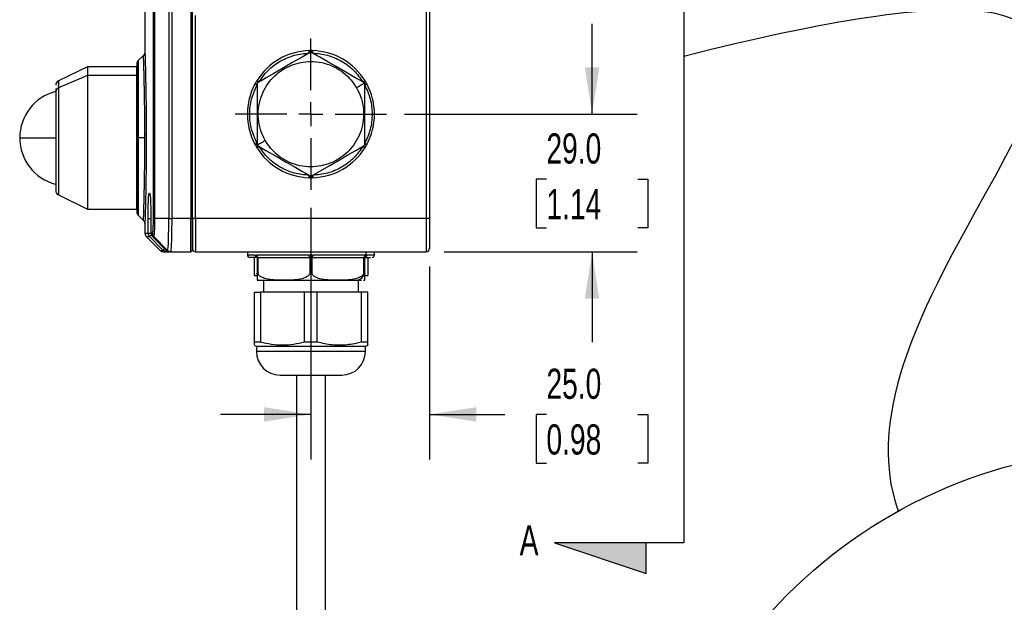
# Model space of a CAD drawing. Header units: millimetres. Extents: x 19 to 819, y 19 to 629.
# Tile 14 of 32: x 368 to 575, y 291 to 414. Entities that reach past the tile are written whole.
import ezdxf

# ---------------------------------------------------------------- set-up
doc = ezdxf.new("R2010")
doc.units = ezdxf.units.MM
doc.header["$LTSCALE"] = 3
doc.linetypes.add('CENTERX2', pattern=[20.32, 12.7, -2.54, 2.54, -2.54])
doc.layers.add('CENTER', color=40, linetype='CENTERX2')
doc.layers.add('DIMENSIONS', color=140, linetype='Continuous', lineweight=25)
doc.layers.add('TEXT', color=140, linetype='Continuous', lineweight=25)
doc.styles.add('SLDTEXTSTYLE0', font='TXT', dxfattribs={"width": 0.7})
doc.dimstyles.new('SLDDIMSTYLE1', dxfattribs={"dimtxt": 6.474023, "dimasz": 9.906, "dimexe": 0, "dimexo": 0.0625, "dimgap": 1.618506, "dimtad": 0, "dimtih": 1, "dimtoh": 1, "dimrnd": 1e-09, "dimzin": 4, "dimdsep": 46, "dimtxsty": 'SLDTEXTSTYLE0', "dimsah": 1, "dimcen": 0.09, "dimadec": 0, "dimazin": 1, "dimtfac": 1, "dimtmove": 0, "dimatfit": 0, "dimfxl": 0, "dimfrac": 2, "dimtolj": 1, "dimtzin": 12, "dimarcsym": 0})

# ---------------------------------------------------------------- blocks, each defined once
blk = doc.blocks.new('SW_BROKEN_VIEW_1')
at = {"color": 0}
for p, q in [((26.63, 10.44), (7.24, 3.55)), ((26.63, 3.55), (26.63, 10.44)), ((7.24, 3.55), (34.52, 3.55)), ((34.52, 3.55), (34.52, -201.67)), ((69.38, -91.5), (71.48, -91.15)), ((71.48, -91.15), (73.51, -90.84)), ((73.51, -90.84), (75.48, -90.56)), ((75.48, -90.56), (77.35, -90.31)), ((77.35, -90.31), (79.15, -90.08)), ((79.15, -90.08), (80.9, -89.89)), ((80.9, -89.89), (82.58, -89.72)), ((82.58, -89.72), (84.24, -89.58)), ((84.24, -89.58), (85.83, -89.46)), ((85.83, -89.46), (87.37, -89.37)), ((87.37, -89.37), (88.84, -89.31)), ((88.84, -89.31), (90.26, -89.28)), ((90.26, -89.28), (91.59, -89.27)), ((91.59, -89.27), (92.87, -89.29)), ((92.87, -89.29), (94.1, -89.33)), ((94.1, -89.33), (95.27, -89.4)), ((95.27, -89.4), (96.6, -89.51)), ((96.6, -89.51), (97.85, -89.66)), ((97.85, -89.66), (99.04, -89.84)), ((99.04, -89.84), (100.15, -90.05)), ((100.15, -90.05), (101.19, -90.3)), ((101.19, -90.3), (102.17, -90.58)), ((102.17, -90.58), (103.15, -90.92)), ((103.15, -90.92), (104.06, -91.29)), ((104.06, -91.29), (104.89, -91.7)), ((57.85, -93.66), (60.3, -93.17)), ((60.3, -93.17), (62.67, -92.7)), ((62.67, -92.7), (64.97, -92.27)), ((64.97, -92.27), (67.21, -91.87)), ((67.21, -91.87), (69.38, -91.5)), ((104.89, -91.7), (105.65, -92.15)), ((105.65, -92.15), (106.34, -92.64)), ((106.34, -92.64), (106.96, -93.15)), ((106.96, -93.15), (107.48, -93.67)), ((47.85, -95.84), (50.33, -95.28)), ((50.33, -95.28), (52.74, -94.75)), ((52.74, -94.75), (55.33, -94.19)), ((55.33, -94.19), (57.85, -93.66)), ((107.48, -93.67), (107.94, -94.22)), ((107.94, -94.22), (108.35, -94.8)), ((108.35, -94.8), (108.69, -95.41)), ((108.69, -95.41), (108.99, -96.05)), ((40.04, -97.69), (42.71, -97.05)), ((42.71, -97.05), (45.31, -96.43)), ((45.31, -96.43), (47.85, -95.84)), ((108.99, -96.05), (109.24, -96.75)), ((109.24, -96.75), (109.43, -97.49)), ((109.43, -97.49), (109.57, -98.26)), ((34.52, -99.06), (37.31, -98.36)), ((37.31, -98.36), (40.04, -97.69)), ((109.57, -98.26), (109.65, -99.05)), ((109.65, -99.05), (109.68, -99.88)), ((109.66, -100.73), (109.57, -101.77)), ((109.68, -99.88), (109.66, -100.73)), ((109.41, -102.85), (109.19, -103.97)), ((109.57, -101.77), (109.41, -102.85)), ((108.91, -105.12), (108.59, -106.26)), ((109.19, -103.97), (108.91, -105.12)), ((108.21, -107.43), (107.79, -108.63)), ((108.59, -106.26), (108.21, -107.43)), ((107.32, -109.85), (106.8, -111.11)), ((107.79, -108.63), (107.32, -109.85)), ((106.8, -111.11), (106.07, -112.8)), ((106.07, -112.8), (105.27, -114.53)), ((105.27, -114.53), (104.4, -116.31)), ((103.42, -118.26), (102.38, -120.26)), ((104.4, -116.31), (103.42, -118.26)), ((102.38, -120.26), (101.29, -122.3)), ((101.29, -122.3), (100.16, -124.38)), ((100.16, -124.38), (98.99, -126.51)), ((98.99, -126.51), (97.46, -129.27)), ((97.46, -129.27), (95.9, -132.08)), ((95.9, -132.08), (94.32, -134.95)), ((94.32, -134.95), (92.73, -137.86)), ((92.73, -137.86), (91.14, -140.81)), ((91.14, -140.81), (89.59, -143.8)), ((89.59, -143.8), (88.06, -146.81)), ((88.06, -146.81), (86.83, -149.35)), ((86.83, -149.35), (85.65, -151.89)), ((85.65, -151.89), (84.51, -154.45)), ((84.51, -154.45), (83.43, -157.02)), ((83.43, -157.02), (82.42, -159.59)), ((82.42, -159.59), (81.48, -162.17)), ((81.48, -162.17), (80.8, -164.2)), ((80.8, -164.2), (80.18, -166.23)), ((80.18, -166.23), (79.61, -168.26)), ((79.61, -168.26), (79.11, -170.28)), ((78.67, -172.3), (78.31, -174.31)), ((79.11, -170.28), (78.67, -172.3)), ((78.31, -174.31), (78.05, -176.03)), ((78.05, -176.03), (77.85, -177.75)), ((77.85, -177.75), (77.71, -179.45)), ((77.71, -179.45), (77.64, -181.15)), ((77.64, -181.15), (77.62, -182.84)), ((77.62, -182.84), (77.68, -184.52)), ((77.68, -184.52), (77.8, -186.2)), ((77.8, -186.2), (77.98, -187.72)), ((77.98, -187.72), (78.21, -189.23)), ((78.21, -189.23), (78.51, -190.73)), ((78.51, -190.73), (78.88, -192.22)), ((78.88, -192.22), (79.32, -193.7)), ((79.32, -193.7), (79.82, -195.17)), ((34.52, -201.67), (7.24, -201.67)), ((7.24, -201.67), (26.63, -208.13)), ((26.63, -208.13), (26.63, -201.67))]:
    blk.add_line(p, q, dxfattribs=at)
at = {"layer": 'TEXT', "color": 0, "char_height": 6.35, "attachment_point": 1, "style": 'SLDTEXTSTYLE0'}
for insert in [(0, 8.19), (-0.07, -197.98)]:
    blk.add_mtext('A', dxfattribs=dict(at, insert=insert))
blk = doc.blocks.new('_D_10')
at = {"layer": 'DIMENSIONS'}
for p, q in [((488.18, 393.78), (488.18, 412.83)), ((448.66, 393.78), (497.7, 393.78)), ((478.56, 380.08), (476.39, 380.08)), ((476.39, 380.08), (476.39, 369.79)), ((497.8, 380.08), (499.97, 380.08)), ((499.97, 380.08), (499.97, 369.79)), ((476.39, 369.79), (478.56, 369.79)), ((499.97, 369.79), (497.8, 369.79)), ((457.02, 364.78), (497.7, 364.78)), ((488.18, 364.78), (488.18, 345.73))]:
    blk.add_line(p, q, dxfattribs=at)
for points in [[(488.18, 393.78), (489.7, 403.68), (486.66, 403.68)], [(488.18, 364.78), (486.66, 354.87), (489.7, 354.87)]]:
    blk.add_solid(points, dxfattribs=at)
at = {"layer": 'DIMENSIONS', "char_height": 6.35, "attachment_point": 1, "style": 'SLDTEXTSTYLE0'}
for s, insert in [('29.0', (478.56, 389.72)), ('1.14', (478.56, 377.98))]:
    blk.add_mtext(s, dxfattribs=dict(at, insert=insert))
blk = doc.blocks.new('_D_11')
at = {"layer": 'DIMENSIONS'}
for p, q in [((428.91, 374.03), (428.91, 320.95)), ((453.91, 361.67), (453.91, 320.95)), ((428.91, 330.48), (409.86, 330.48)), ((453.91, 330.48), (469.79, 330.48)), ((478.56, 330.48), (476.39, 330.48)), ((476.39, 330.48), (476.39, 320.19)), ((497.8, 330.48), (499.97, 330.48)), ((499.97, 330.48), (499.97, 320.19)), ((476.39, 320.19), (478.56, 320.19)), ((499.97, 320.19), (497.8, 320.19))]:
    blk.add_line(p, q, dxfattribs=at)
for points in [[(428.91, 330.48), (419, 332), (419, 328.95)], [(453.91, 330.48), (463.81, 328.95), (463.81, 332)]]:
    blk.add_solid(points, dxfattribs=at)
at = {"layer": 'DIMENSIONS', "char_height": 6.35, "attachment_point": 1, "style": 'SLDTEXTSTYLE0'}
for s, insert in [('25.0', (478.56, 340.11)), ('0.98', (478.56, 328.37))]:
    blk.add_mtext(s, dxfattribs=dict(at, insert=insert))
blk = doc.blocks.new('SW_CENTERMARKSYMBOL_4')
at = {"layer": 'CENTER', "color": 0}
for p, q in [((0, 5.08), (0, 15.94)), ((0, 0), (0, 2.54)), ((-5.08, 0), (-15.94, 0)), ((0, 0), (-2.54, 0)), ((0, 0), (0, -2.54)), ((0, 0), (2.54, 0)), ((5.08, 0), (15.94, 0)), ((0, -5.08), (0, -15.94))]:
    blk.add_line(p, q, dxfattribs=at)

msp = doc.modelspace()

# ---------------------------------------------------------------- hatches: boundary and pattern name
at = {"linetype": 'Continuous'}
h = msp.add_hatch(color=7, dxfattribs=at)
h.paths.add_polyline_path([(499.624, 515.541), (480.235, 508.646), (499.624, 508.646)], flags=0)
h.paths.add_polyline_path([(499.624, 296.964), (499.624, 303.427), (480.235, 303.427)], flags=0)

# ---------------------------------------------------------------- linework, layer by layer
for p, q in [((395.712, 371.772), (395.712, 467.778)), ((396.031, 371.775), (396.031, 467.775)), ((398.945, 467.775), (398.945, 371.775)), ((399.624, 371.775), (399.624, 467.775)), ((453.206, 467.775), (453.206, 371.775)), ((453.906, 467.775), (453.906, 371.775)), ((393.906, 434.121), (393.906, 406.838)), ((403.606, 432.456), (403.606, 371.775)), ((403.906, 371.775), (403.906, 415.416)), ((404.606, 371.775), (404.606, 414.568)), ((428.526, 407.17), (428.684, 407.173)), ((429.127, 407.173), (429.285, 407.17)), ((393.6, 406.169), (392.499, 405.068)), ((392.499, 405.068), (392.499, 388.775)), ((381.806, 403.775), (375.667, 400.781)), ((392.206, 403.775), (381.806, 403.775)), ((381.806, 403.775), (381.806, 401.947)), ((392.206, 404.361), (392.206, 388.775)), ((392.206, 401.947), (392.206, 403.775)), ((381.806, 401.947), (375.667, 399.318)), ((375.667, 400.781), (375.667, 399.318)), ((392.206, 401.947), (381.806, 401.947)), ((381.806, 401.947), (381.806, 373.775)), ((392.206, 373.775), (392.206, 401.947)), ((417.413, 400.666), (417.495, 400.801)), ((440.316, 400.801), (440.398, 400.666)), ((440.398, 400.666), (440.51, 400.475)), ((375.106, 399.212), (375.106, 398.529)), ((375.667, 399.318), (375.667, 376.769)), ((417.116, 400.144), (417.192, 400.282)), ((417.556, 400.039), (417.556, 387.511)), ((440.256, 387.511), (440.256, 400.039)), ((440.62, 400.282), (440.51, 400.475)), ((440.62, 400.282), (440.696, 400.144)), ((375.106, 398.529), (375.106, 377.703)), ((367.506, 388.775), (375.061, 388.775)), ((392.206, 388.775), (392.206, 373.189)), ((392.499, 388.775), (392.206, 388.775)), ((393.896, 388.775), (392.499, 388.775)), ((392.499, 388.775), (392.499, 372.482)), ((393.896, 388.775), (393.896, 389.384)), ((417.192, 387.268), (417.116, 387.407)), ((417.301, 387.075), (417.192, 387.268)), ((417.301, 387.075), (417.413, 386.884)), ((417.495, 386.749), (417.413, 386.884)), ((440.398, 386.884), (440.316, 386.749)), ((440.696, 387.407), (440.62, 387.268)), ((428.684, 380.377), (428.526, 380.38)), ((429.285, 380.38), (429.127, 380.377)), ((375.667, 376.769), (381.806, 373.775)), ((381.806, 373.775), (392.206, 373.775)), ((392.499, 372.482), (393.6, 371.38)), ((394.57, 368.689), (394.57, 371.775)), ((394.57, 371.775), (395.184, 371.775)), ((395.178, 371.775), (395.178, 368.689)), ((395.18, 371.775), (395.178, 371.775)), ((395.18, 371.775), (395.18, 368.689)), ((398.945, 371.775), (396.031, 371.775)), ((398.945, 371.775), (399.624, 371.775)), ((403.606, 371.775), (399.624, 371.775)), ((403.606, 364.775), (403.606, 371.775)), ((403.606, 371.775), (403.906, 371.775)), ((403.906, 365.075), (403.906, 371.775)), ((404.606, 371.775), (403.906, 371.775)), ((403.906, 371.775), (403.906, 365.475)), ((453.206, 371.775), (404.606, 371.775)), ((404.606, 371.775), (404.606, 364.775)), ((453.206, 371.775), (453.206, 364.775)), ((453.906, 371.775), (453.206, 371.775)), ((453.906, 371.775), (453.906, 365.475)), ((393.906, 370.661), (393.906, 368.689)), ((393.906, 368.689), (394.57, 368.689)), ((394.199, 367.982), (397.113, 365.068)), ((394.199, 367.982), (394.863, 367.982)), ((394.57, 368.689), (395.178, 368.689)), ((397.78, 365.068), (394.863, 367.982)), ((395.178, 368.689), (395.18, 368.689)), ((395.18, 368.689), (395.477, 368.689)), ((395.472, 367.982), (395.769, 367.982)), ((395.472, 367.982), (398.393, 365.068)), ((395.472, 367.981), (395.472, 367.982)), ((395.769, 367.982), (398.675, 365.068)), ((397.113, 365.068), (397.78, 365.068)), ((397.82, 364.775), (398.487, 364.775)), ((398.393, 365.068), (398.675, 365.068)), ((398.393, 365.068), (398.713, 364.843)), ((398.487, 364.775), (398.487, 364.987)), ((398.487, 364.775), (398.924, 364.775)), ((399.099, 364.775), (398.713, 364.843)), ((399.099, 364.775), (399.382, 364.775)), ((399.382, 364.775), (403.606, 364.775)), ((404.606, 364.775), (453.206, 364.775)), ((415.506, 364.775), (415.506, 364.075)), ((417.116, 364.075), (415.506, 364.075)), ((417.556, 363.575), (416.006, 363.575)), ((416.906, 363.575), (416.906, 359.775)), ((417.116, 364.075), (417.192, 364.07)), ((417.413, 364.07), (417.495, 364.075)), ((417.414, 363.626), (417.561, 363.574)), ((428.526, 364.075), (417.495, 364.075)), ((417.556, 363.575), (417.556, 360.035)), ((417.806, 360.035), (417.806, 363.575)), ((417.806, 363.575), (417.921, 363.575)), ((417.921, 363.575), (428.54, 363.575)), ((428.526, 364.075), (428.684, 364.07)), ((428.54, 363.575), (428.656, 363.575)), ((428.656, 363.575), (428.656, 360.035)), ((429.127, 364.07), (429.285, 364.075)), ((429.156, 360.035), (429.156, 363.575)), ((429.156, 363.575), (429.271, 363.575)), ((429.271, 363.575), (439.89, 363.575)), ((440.316, 364.075), (429.285, 364.075)), ((439.89, 363.575), (440.006, 363.575)), ((440.006, 363.575), (440.006, 360.035)), ((440.251, 363.574), (440.397, 363.626)), ((440.256, 360.035), (440.256, 363.575)), ((440.256, 363.575), (441.475, 363.575)), ((440.316, 364.075), (440.398, 364.07)), ((440.398, 364.07), (440.51, 364.058)), ((440.51, 364.775), (440.51, 364.058)), ((440.62, 364.07), (440.51, 364.058)), ((440.62, 364.07), (440.696, 364.075)), ((442.306, 364.075), (440.696, 364.075)), ((440.906, 363.575), (440.906, 359.775)), ((442.306, 364.075), (442.306, 364.775)), ((416.906, 359.775), (417.467, 359.775)), ((417.556, 360.035), (417.556, 358.797)), ((440.345, 359.775), (440.906, 359.775)), ((418.906, 358.775), (418.906, 356.26)), ((438.524, 358.775), (439.58, 358.775)), ((438.906, 356.26), (438.906, 358.775)), ((416.906, 356.26), (416.906, 345.712)), ((416.906, 356.26), (418.248, 356.26)), ((418.248, 356.26), (418.248, 345.712)), ((427.563, 356.26), (418.248, 356.26)), ((430.248, 356.26), (427.563, 356.26)), ((427.563, 345.712), (427.563, 356.26)), ((430.248, 345.712), (430.248, 356.26)), ((439.563, 356.26), (430.248, 356.26)), ((439.563, 345.712), (439.563, 356.26)), ((440.906, 356.26), (439.563, 356.26)), ((440.906, 345.712), (440.906, 356.26)), ((416.906, 345.712), (416.906, 345.127)), ((418.248, 345.712), (416.906, 345.712)), ((416.906, 345.049), (417.406, 344.76)), ((417.406, 344.76), (417.406, 343.76)), ((440.406, 344.76), (417.406, 344.76)), ((430.248, 345.712), (427.563, 345.712)), ((440.906, 345.712), (439.563, 345.712)), ((440.406, 344.76), (440.906, 345.049)), ((440.406, 343.76), (440.406, 344.76)), ((440.406, 343.76), (417.406, 343.76)), ((422.406, 338.76), (435.406, 338.76)), ((425.906, 263.038), (425.906, 338.76)), ((431.906, 338.76), (431.906, 263.038))]:
    msp.add_line(p, q)
at = {"flags": 128}
for points in [[(428.54, 406.67), (428.537, 406.767), (428.535, 406.861), (428.532, 406.948), (428.53, 407.023), (428.528, 407.085), (428.527, 407.132), (428.526, 407.16), (428.526, 407.17)], [(429.271, 406.67), (429.274, 406.767), (429.277, 406.861), (429.279, 406.948), (429.281, 407.023), (429.283, 407.085), (429.284, 407.132), (429.285, 407.16), (429.285, 407.17)], [(428.656, 406.737), (428.121, 406.428), (427.048, 405.808), (424.913, 404.576), (422.752, 403.328), (421.097, 402.372), (419.461, 401.428), (418.539, 400.896), (417.958, 400.56), (417.806, 400.472)], [(440.006, 400.472), (439.471, 400.781), (438.398, 401.401), (436.263, 402.633), (434.102, 403.881), (432.447, 404.837), (430.811, 405.781), (429.889, 406.313), (429.308, 406.649), (429.156, 406.737)], [(417.921, 400.539), (417.838, 400.59), (417.758, 400.639), (417.685, 400.685), (417.62, 400.724), (417.567, 400.757), (417.528, 400.781), (417.504, 400.796), (417.495, 400.801)], [(439.89, 400.539), (439.973, 400.59), (440.053, 400.639), (440.127, 400.685), (440.191, 400.724), (440.244, 400.757), (440.284, 400.781), (440.308, 400.796), (440.316, 400.801)], [(417.556, 399.906), (417.47, 399.952), (417.387, 399.997), (417.311, 400.038), (417.245, 400.074), (417.19, 400.103), (417.149, 400.125), (417.124, 400.139), (417.116, 400.144)], [(440.189, 400.289), (440.09, 400.233), (439.951, 400.152), (439.775, 400.05), (439.566, 399.93), (439.33, 399.794), (439.073, 399.645), (438.802, 399.489), (438.524, 399.328)], [(440.256, 399.906), (440.342, 399.952), (440.424, 399.997), (440.5, 400.038), (440.567, 400.074), (440.621, 400.103), (440.662, 400.125), (440.687, 400.139), (440.696, 400.144)], [(419.288, 388.222), (419.009, 388.061), (418.738, 387.905), (418.481, 387.756), (418.245, 387.62), (418.036, 387.5), (417.86, 387.398), (417.721, 387.318), (417.623, 387.261)], [(417.556, 387.644), (417.47, 387.598), (417.387, 387.553), (417.311, 387.512), (417.245, 387.476), (417.19, 387.447), (417.149, 387.425), (417.124, 387.411), (417.116, 387.407)], [(417.921, 387.011), (417.838, 386.96), (417.758, 386.911), (417.685, 386.865), (417.62, 386.826), (417.567, 386.793), (417.528, 386.769), (417.504, 386.754), (417.495, 386.749)], [(417.806, 387.078), (418.341, 386.769), (419.414, 386.149), (421.548, 384.917), (423.71, 383.669), (425.365, 382.714), (427.001, 381.769), (427.922, 381.237), (428.504, 380.901), (428.656, 380.814)], [(429.156, 380.814), (429.691, 381.122), (430.764, 381.742), (432.898, 382.974), (435.06, 384.222), (436.715, 385.178), (438.351, 386.122), (439.272, 386.654), (439.854, 386.99), (440.006, 387.078)], [(439.89, 387.011), (439.973, 386.96), (440.053, 386.911), (440.127, 386.865), (440.191, 386.826), (440.244, 386.793), (440.284, 386.769), (440.308, 386.754), (440.316, 386.749)], [(440.256, 387.644), (440.342, 387.598), (440.424, 387.553), (440.5, 387.512), (440.567, 387.476), (440.621, 387.447), (440.662, 387.425), (440.687, 387.411), (440.696, 387.407)], [(428.526, 380.38), (428.526, 380.39), (428.527, 380.418), (428.528, 380.465), (428.53, 380.527), (428.532, 380.603), (428.535, 380.689), (428.537, 380.783), (428.54, 380.88)], [(429.271, 380.88), (429.274, 380.783), (429.277, 380.689), (429.279, 380.603), (429.281, 380.527), (429.283, 380.465), (429.284, 380.418), (429.285, 380.39), (429.285, 380.38)], [(394.863, 367.982), (394.88, 368), (394.923, 368.043), (394.99, 368.109), (395.078, 368.197), (395.184, 368.304), (395.236, 368.355)], [(397.78, 365.068), (397.798, 365.085), (397.841, 365.128), (397.908, 365.195), (397.996, 365.283), (398.08, 365.368)]]:
    msp.add_lwpolyline(points, dxfattribs=at)
for centre, radius, start, end in [((428.906, 393.775), 13.4, 91.62372, 148.37629), ((430.132, 406.86), 1.482, 167.80631, 184.78713), ((427.679, 406.86), 1.482, 355.21287, 12.19369), ((428.906, 393.775), 13.4, 31.62372, 88.37628), ((393.206, 404.361), 1, 135.00054, 179.99974), ((376.106, 399.882), 1, 115.99976, 180.00023), ((416.96, 399.255), 1.482, 55.21468, 72.19209), ((440.851, 399.255), 1.482, 107.80788, 124.78557), ((375.982, 398.5), 0.877, 111.03128, 178.09997), ((428.906, 393.775), 13.4, 151.62368, 208.37632), ((418.187, 401.38), 1.482, 227.80496, 244.78892), ((439.625, 401.38), 1.482, 295.21146, 312.19411), ((428.906, 393.775), 13.4, 331.62366, 28.37634), ((377.606, 388.775), 10.1, 104.46113, 180), ((377.606, 388.775), 10.1, 180, 255.57662), ((393.924, 390.82), 1.437, 268.89438, 280.6165), ((418.187, 386.17), 1.482, 115.21505, 132.19106), ((416.96, 388.295), 1.482, 287.80757, 304.78741), ((428.906, 393.775), 13.4, 211.6236, 268.37639), ((428.906, 393.775), 13.4, 271.62361, 328.37639), ((440.851, 388.295), 1.482, 235.21235, 252.19245), ((439.624, 386.17), 1.482, 47.80986, 64.78457), ((430.132, 380.69), 1.482, 175.21307, 192.19349), ((427.679, 380.69), 1.482, 347.80651, 4.78693), ((376.106, 377.668), 1, 179.99977, 244.00024), ((393.206, 373.189), 1, 180.00026, 224.99946), ((394.906, 368.689), 1, 179.99987, 225.00029), ((395.571, 368.689), 1.001, 179.99427, 224.96066), ((396.178, 368.689), 1, 180.00039, 225.06075), ((396.181, 368.689), 1.001, 179.98936, 224.92419), ((404.606, 365.475), 0.7, 180.00023, 270.00001), ((453.206, 365.475), 0.7, 270.0002, 359.9998), ((397.82, 365.775), 1, 225.00123, 269.99924), ((398.487, 365.773), 0.998, 224.96098, 269.99382), ((403.606, 365.075), 0.3, 269.99894, 0.00062), ((416.006, 364.075), 0.5, 179.99885, 270.00105), ((417.588, 364.047), 0.473, 176.57598, 266.10942), ((417.651, 364.027), 0.462, 174.64901, 258.05313), ((417.914, 364.064), 0.501, 179.35578, 257.47895), ((417.962, 364.041), 0.467, 175.7822, 265.04714), ((432.948, 363.95), 4.424, 178.38231, 184.86371), ((438.552, 363.258), 9.901, 175.29616, 178.16347), ((419.26, 363.258), 9.901, 1.83653, 4.70384), ((424.863, 363.95), 4.424, 355.13629, 1.61769), ((439.85, 364.041), 0.467, 274.95302, 4.21751), ((439.897, 364.064), 0.501, 282.52108, 0.64446), ((440.224, 364.047), 0.473, 273.89023, 3.42424), ((440.16, 364.027), 0.462, 281.94705, 5.35024), ((441.806, 364.075), 0.5, 269.99848, 0.00152), ((438.431, 360.563), 1.79, 272.96395, 349.10434), ((417.8, 360.777), 2.002, 262.96782, 269.99809), ((440.012, 360.777), 2.002, 270.00189, 277.02525), ((422.406, 343.76), 5, 180.00005, 269.99996), ((435.406, 343.76), 5, 270.00005, 359.99993)]:
    msp.add_arc(centre, radius, start, end)
for points, knots in [([(393.906, 406.889), (393.892, 406.756), (393.864, 406.49), (393.694, 406.282), (393.61, 406.179)], [0, 0, 0, 0, 0.5001173, 1, 1, 1, 1]), ([(393.896, 389.384), (393.894, 390.105), (393.891, 391.565), (393.874, 393.765), (393.855, 395.478), (393.838, 396.695), (393.826, 397.421), (393.814, 398.166), (393.799, 398.977), (393.783, 399.785), (393.765, 400.632), (393.743, 401.604), (393.717, 402.662), (393.69, 403.672), (393.668, 404.425), (393.645, 405.15), (393.629, 405.704), (393.616, 406.081), (393.614, 406.156)], [0, 0, 0, 0, 0.1290129, 0.2611443, 0.3934704, 0.435375, 0.478744, 0.5232796, 0.5686412, 0.6238255, 0.6677466, 0.7201766, 0.7977381, 0.8570044, 0.9009331, 0.9324736, 0.986687, 1, 1, 1, 1]), ([(393.907, 406.838), (393.909, 406.778), (393.92, 406.42), (393.947, 405.545), (393.989, 404.019), (394.042, 401.904), (394.096, 399.28), (394.143, 396.242), (394.178, 392.905), (394.185, 390.594), (394.188, 389.408)], [0, 0, 0, 0, 0.0102931, 0.0616491, 0.150578, 0.2731268, 0.4256388, 0.6023232, 0.7958453, 1, 1, 1, 1]), ([(419.288, 388.222), (418.98, 388.827), (418.347, 390.072), (417.847, 392.174), (417.739, 394.41), (418.102, 396.67), (418.919, 398.807), (420.127, 400.696), (421.622, 402.246), (423.322, 403.447), (425.212, 404.318), (427.302, 404.838), (429.541, 404.94), (431.8, 404.579), (433.939, 403.763), (435.822, 402.551), (437.392, 401.068), (438.154, 399.897), (438.524, 399.328)], [0, 0, 0, 0, 0.0582581, 0.1200056, 0.1843204, 0.2499999, 0.3156796, 0.3799943, 0.4417419, 0.4999999, 0.558258, 0.6200056, 0.6843204, 0.75, 0.8156796, 0.8799942, 0.9417419, 1, 1, 1, 1]), ([(417.921, 400.539), (418.534, 401.393), (419.779, 403.129), (422.396, 405.051), (425.368, 406.356), (427.494, 406.566), (428.54, 406.67)], [0, 0, 0, 0, 0.2461279, 0.5, 0.7538721, 1, 1, 1, 1]), ([(428.656, 406.737), (428.689, 406.753), (428.741, 406.779), (428.816, 406.796), (428.87, 406.803), (428.922, 406.804), (428.977, 406.799), (429.058, 406.784), (429.117, 406.755), (429.156, 406.737)], [0, 0, 0, 0, 0.21511684, 0.32861347, 0.43789829, 0.53195185, 0.62278854, 0.75625678, 1, 1, 1, 1]), ([(429.271, 406.67), (430.318, 406.566), (432.443, 406.356), (435.416, 405.051), (438.032, 403.129), (439.277, 401.393), (439.89, 400.539)], [0, 0, 0, 0, 0.2461279, 0.5, 0.7538721, 1, 1, 1, 1]), ([(417.192, 400.282), (417.228, 400.347), (417.3, 400.475), (417.376, 400.603), (417.413, 400.666)], [0, 0, 0, 0, 0.49999826, 1, 1, 1, 1]), ([(417.556, 387.644), (417.122, 388.602), (416.242, 390.548), (415.886, 393.775), (416.242, 397.002), (417.122, 398.948), (417.556, 399.906)], [0, 0, 0, 0, 0.2461283, 0.5, 0.7538722, 1, 1, 1, 1]), ([(417.556, 400.039), (417.558, 400.077), (417.562, 400.134), (417.584, 400.208), (417.605, 400.259), (417.63, 400.304), (417.662, 400.349), (417.716, 400.411), (417.77, 400.448), (417.806, 400.472)], [0, 0, 0, 0, 0.2151139, 0.3286118, 0.4378876, 0.5319452, 0.6227794, 0.7562533, 1, 1, 1, 1]), ([(438.524, 399.328), (438.831, 398.723), (439.465, 397.478), (439.964, 395.376), (440.072, 393.14), (439.709, 390.88), (438.893, 388.743), (437.685, 386.855), (436.19, 385.304), (434.49, 384.103), (432.6, 383.232), (430.51, 382.712), (428.27, 382.61), (426.011, 382.971), (423.872, 383.787), (421.99, 384.999), (420.42, 386.482), (419.658, 387.654), (419.288, 388.222)], [0, 0, 0, 0, 0.0582579, 0.1200057, 0.1843204, 0.25, 0.3156796, 0.3799944, 0.441742, 0.5, 0.558258, 0.6200057, 0.6843204, 0.75, 0.8156797, 0.8799944, 0.9417421, 1, 1, 1, 1]), ([(440.006, 400.472), (440.037, 400.451), (440.086, 400.419), (440.138, 400.363), (440.168, 400.324), (440.183, 400.298), (440.189, 400.289)], [0, 0, 0, 0, 0.43013288, 0.66332988, 0.87830817, 1, 1, 1, 1]), ([(440.189, 400.289), (440.198, 400.272), (440.218, 400.234), (440.247, 400.152), (440.252, 400.084), (440.256, 400.039)], [0, 0, 0, 0, 0.2258956, 0.4891259, 1, 1, 1, 1]), ([(440.256, 399.906), (440.689, 398.948), (441.57, 397.002), (441.926, 393.775), (441.57, 390.548), (440.689, 388.602), (440.256, 387.644)], [0, 0, 0, 0, 0.2461279, 0.5, 0.7538716, 1, 1, 1, 1]), ([(393.614, 371.393), (393.613, 371.385), (393.611, 371.313), (393.626, 371.758), (393.634, 372.013), (393.652, 372.618), (393.666, 373.091), (393.677, 373.467), (393.689, 373.898), (393.705, 374.467), (393.728, 375.347), (393.756, 376.487), (393.782, 377.695), (393.803, 378.772), (393.822, 379.828), (393.839, 380.946), (393.865, 382.855), (393.89, 385.461), (393.894, 387.675), (393.896, 388.775)], [0, 0, 0, 0, 0.0013049, 0.0108914, 0.0368444, 0.0809908, 0.0991692, 0.1204425, 0.145129, 0.1735454, 0.2184393, 0.2966844, 0.3697747, 0.4263786, 0.482176, 0.5514496, 0.6188851, 0.8106482, 1, 1, 1, 1]), ([(394.188, 389.408), (394.187, 388.215), (394.186, 385.876), (394.157, 382.466), (394.114, 379.327), (394.06, 376.506), (394.01, 374.31), (393.955, 372.297), (393.938, 371.69), (393.901, 370.514), (393.907, 370.697), (393.907, 370.711)], [0, 0, 0, 0, 0.1906685, 0.3737504, 0.544164, 0.6941423, 0.8183165, 0.9126036, 0.9729481, 0.9978949, 1, 1, 1, 1]), ([(417.623, 387.261), (417.613, 387.278), (417.594, 387.316), (417.564, 387.399), (417.559, 387.466), (417.556, 387.511)], [0, 0, 0, 0, 0.2259144, 0.4891124, 1, 1, 1, 1]), ([(417.806, 387.078), (417.774, 387.099), (417.726, 387.131), (417.673, 387.187), (417.643, 387.227), (417.628, 387.252), (417.623, 387.261)], [0, 0, 0, 0, 0.430125, 0.6633229, 0.8783064, 1, 1, 1, 1]), ([(428.54, 380.88), (427.494, 380.984), (425.368, 381.194), (422.396, 382.5), (419.779, 384.421), (418.534, 386.157), (417.921, 387.011)], [0, 0, 0, 0, 0.2461279, 0.4999999, 0.7538721, 1, 1, 1, 1]), ([(439.89, 387.011), (439.277, 386.157), (438.032, 384.421), (435.416, 382.5), (432.443, 381.194), (430.318, 380.984), (429.271, 380.88)], [0, 0, 0, 0, 0.2461279, 0.5000001, 0.7538721, 1, 1, 1, 1]), ([(440.256, 387.511), (440.253, 387.473), (440.25, 387.416), (440.228, 387.342), (440.206, 387.291), (440.181, 387.247), (440.149, 387.201), (440.096, 387.139), (440.041, 387.102), (440.006, 387.078)], [0, 0, 0, 0, 0.2151125, 0.3286111, 0.437899, 0.5319563, 0.6227902, 0.7562626, 1, 1, 1, 1]), ([(440.62, 387.268), (440.584, 387.204), (440.511, 387.075), (440.436, 386.947), (440.398, 386.884)], [0, 0, 0, 0, 0.5000055, 1, 1, 1, 1]), ([(429.156, 380.814), (429.122, 380.797), (429.07, 380.771), (428.996, 380.754), (428.941, 380.747), (428.89, 380.746), (428.834, 380.751), (428.754, 380.766), (428.694, 380.795), (428.656, 380.814)], [0, 0, 0, 0, 0.2151123, 0.3286095, 0.4378967, 0.5319505, 0.6227865, 0.7562555, 1, 1, 1, 1]), ([(394.57, 371.775), (394.571, 372.454), (394.571, 373.706), (394.655, 375.498), (394.656, 376.35), (394.849, 377.395), (395.06, 376.353), (395.072, 375.5), (395.176, 373.708), (395.179, 372.454), (395.18, 371.775)], [0, 0, 0, 0, 0.1909358, 0.3525393, 0.4605677, 0.499803, 0.5390595, 0.6471887, 0.8089199, 1, 1, 1, 1]), ([(395.477, 368.689), (395.509, 368.765), (395.628, 369.045), (395.637, 369.696), (395.695, 370.439), (395.709, 371.172), (395.711, 371.569), (395.712, 371.772)], [0, 0, 0, 0, 0.0787613, 0.2930771, 0.6161062, 0.8034653, 1, 1, 1, 1]), ([(395.712, 371.772), (395.723, 371.773), (395.755, 371.773), (395.82, 371.774), (395.915, 371.775), (395.989, 371.775), (396.031, 371.775)], [0, 0, 0, 0, 0.0998508, 0.3051208, 0.6086874, 1, 1, 1, 1]), ([(395.769, 367.982), (395.804, 368.079), (395.936, 368.433), (395.948, 369.23), (396.011, 370.143), (396.027, 371.039), (396.029, 371.526), (396.031, 371.775)], [0, 0, 0, 0, 0.0805424, 0.295887, 0.6175655, 0.8037528, 1, 1, 1, 1]), ([(398.675, 365.068), (398.713, 365.237), (398.859, 365.881), (398.853, 367.274), (398.948, 369.335), (398.946, 370.917), (398.945, 371.775)], [0, 0, 0, 0, 0.0773104, 0.2941768, 0.6174502, 1, 1, 1, 1]), ([(399.382, 364.775), (399.399, 364.82), (399.463, 364.99), (399.475, 365.347), (399.525, 365.983), (399.553, 366.896), (399.588, 367.987), (399.609, 369.089), (399.618, 370.334), (399.622, 371.227), (399.624, 371.775)], [0, 0, 0, 0, 0.02050249, 0.07757307, 0.15042244, 0.29449582, 0.46734449, 0.61779988, 0.76574107, 1, 1, 1, 1]), ([(393.61, 371.371), (393.694, 371.268), (393.864, 371.06), (393.892, 370.794), (393.906, 370.661)], [0, 0, 0, 0, 0.4998903, 1, 1, 1, 1]), ([(395.477, 368.689), (395.48, 368.624), (395.488, 368.493), (395.547, 368.304), (395.638, 368.129), (395.725, 368.031), (395.769, 367.982)], [0, 0, 0, 0, 0.2501164, 0.5001767, 0.7501453, 1, 1, 1, 1]), ([(398.675, 365.068), (398.724, 365.024), (398.822, 364.937), (398.997, 364.846), (399.186, 364.786), (399.317, 364.779), (399.382, 364.775)], [0, 0, 0, 0, 0.2500587, 0.5000724, 0.7500475, 1, 1, 1, 1]), ([(417.192, 364.07), (417.228, 364.064), (417.302, 364.053), (417.376, 364.064), (417.413, 364.07)], [0, 0, 0, 0, 0.49291, 1, 1, 1, 1]), ([(417.806, 363.575), (417.772, 363.575), (417.706, 363.575), (417.624, 363.575), (417.574, 363.575), (417.557, 363.575), (417.556, 363.575)], [0, 0, 0, 0, 0.4012004, 0.7945776, 0.9856465, 1, 1, 1, 1]), ([(429.156, 363.575), (429.117, 363.575), (429.023, 363.575), (428.874, 363.575), (428.746, 363.575), (428.674, 363.575), (428.656, 363.575)], [0, 0, 0, 0, 0.232346, 0.5663474, 0.8928645, 1, 1, 1, 1]), ([(440.256, 363.575), (440.25, 363.575), (440.222, 363.575), (440.156, 363.575), (440.078, 363.575), (440.022, 363.575), (440.006, 363.575)], [0, 0, 0, 0, 0.0634832, 0.3381144, 0.8000841, 1, 1, 1, 1]), ([(417.556, 360.035), (417.557, 360.076), (417.559, 360.132), (417.58, 360.194), (417.603, 360.223), (417.634, 360.226), (417.669, 360.206), (417.729, 360.143), (417.774, 360.08), (417.806, 360.035)], [0, 0, 0, 0, 0.2498094, 0.3455808, 0.411634, 0.4615072, 0.5233557, 0.6542986, 1, 1, 1, 1]), ([(428.656, 360.035), (428.486, 359.857), (428.046, 359.394), (426.727, 358.945), (424.914, 358.748), (422.92, 358.797), (421.098, 358.799), (419.667, 358.974), (418.601, 359.344), (418.054, 359.72), (417.855, 359.973), (417.806, 360.035)], [0, 0, 0, 0, 0.0637187, 0.1652655, 0.3530996, 0.5415992, 0.685999, 0.8301941, 0.9160532, 0.9792652, 1, 1, 1, 1]), ([(428.656, 360.035), (428.688, 360.077), (428.735, 360.138), (428.812, 360.198), (428.869, 360.223), (428.923, 360.226), (428.981, 360.209), (429.067, 360.151), (429.12, 360.082), (429.156, 360.035)], [0, 0, 0, 0, 0.24418329, 0.35536216, 0.44974487, 0.5258102, 0.60152393, 0.72647828, 1, 1, 1, 1]), ([(440.006, 360.035), (439.836, 359.857), (439.396, 359.394), (438.077, 358.945), (436.264, 358.748), (434.27, 358.797), (432.448, 358.799), (431.017, 358.974), (429.951, 359.344), (429.404, 359.72), (429.205, 359.973), (429.156, 360.035)], [0, 0, 0, 0, 0.0637188, 0.1652656, 0.3530997, 0.5415992, 0.6859991, 0.8301942, 0.9160533, 0.9792652, 1, 1, 1, 1]), ([(440.006, 360.035), (440.035, 360.076), (440.076, 360.134), (440.132, 360.195), (440.164, 360.221), (440.183, 360.223), (440.189, 360.224)], [0, 0, 0, 0, 0.5594491, 0.7862321, 0.9362139, 1, 1, 1, 1]), ([(440.189, 360.224), (440.198, 360.221), (440.223, 360.213), (440.251, 360.141), (440.254, 360.08), (440.256, 360.035)], [0, 0, 0, 0, 0.1351649, 0.3522315, 1, 1, 1, 1]), ([(440.256, 358.797), (440.256, 358.795), (440.256, 358.775), (440.256, 358.969), (440.256, 359.07), (440.256, 359.465), (440.256, 359.767), (440.256, 359.974), (440.256, 360.035)], [0, 0, 0, 0, 0.0046047, 0.043423, 0.2298378, 0.5073157, 0.853495, 1, 1, 1, 1]), ([(417.845, 358.775), (417.835, 358.775), (417.695, 358.775), (418.568, 358.775), (418.999, 358.775), (420.347, 358.775), (421.734, 358.775), (423.42, 358.775), (425.276, 358.775), (427.334, 358.775), (429.528, 358.775), (431.739, 358.775), (433.834, 358.775), (435.691, 358.775), (437.227, 358.775), (438.133, 358.775), (438.524, 358.775)], [0, 0, 0, 0, 0.0013497, 0.0187778, 0.0581619, 0.116395, 0.1884012, 0.2683351, 0.3572108, 0.4578816, 0.565816, 0.6747706, 0.7778421, 0.8688531, 0.9435249, 1, 1, 1, 1]), ([(427.563, 345.712), (426.801, 345.529), (425.271, 345.159), (422.916, 344.994), (420.551, 345.158), (419.021, 345.526), (418.248, 345.712)], [0, 0, 0, 0, 0.2489909, 0.4999989, 0.747608, 1, 1, 1, 1]), ([(439.563, 345.712), (438.563, 345.483), (436.544, 345.019), (433.366, 345.002), (431.297, 345.474), (430.248, 345.712)], [0, 0, 0, 0, 0.32595032, 0.65830433, 1, 1, 1, 1]), ([(440.906, 345.127), (440.906, 345.124), (440.906, 344.922), (440.906, 345.32), (440.906, 345.712)], [0, 0, 0, 0, 0.0116865, 1, 1, 1, 1])]:
    msp.add_open_spline(points, degree=3, knots=knots)
for points in [[(429.127, 407.173), (429.054, 407.174), (428.906, 407.176), (428.758, 407.174), (428.684, 407.173)], [(428.684, 380.377), (428.758, 380.376), (428.906, 380.374), (429.054, 380.376), (429.127, 380.377)], [(429.127, 364.07), (429.054, 364.064), (428.906, 364.053), (428.758, 364.064), (428.684, 364.07)]]:
    msp.add_open_spline(points, degree=3)
at = {"layer": 'DIMENSIONS'}
msp.add_circle((603.622, 218.268), 104.971, dxfattribs=at)

# ---------------------------------------------------------------- block references
at = {"color": 7, "linetype": 'Continuous'}
msp.add_blockref('SW_BROKEN_VIEW_1', (472.991, 505.096), dxfattribs=at)
at = {"layer": 'CENTER'}
msp.add_blockref('SW_CENTERMARKSYMBOL_4', (428.906, 393.775), dxfattribs=at)

# ---------------------------------------------------------------- dimensions: what is measured, and where the dimension line sits
at = {"layer": 'DIMENSIONS'}
dim = msp.add_linear_dim(base=(488.18, 364.775), p1=(444.846, 393.775), p2=(453.206, 364.775), angle=90, dimstyle='SLDDIMSTYLE1', dxfattribs=at)
dim.commit()
dim.dimension.update_dxf_attribs({"geometry": '_D_10', "text_midpoint": (488.18, 380.084), "dimtype": 160})
dim = msp.add_linear_dim(base=(453.906, 330.478), p1=(428.906, 377.835), p2=(453.906, 365.475), dimstyle='SLDDIMSTYLE1', dxfattribs=at)
dim.commit()
dim.dimension.update_dxf_attribs({"geometry": '_D_11', "text_midpoint": (488.18, 330.478), "dimtype": 160})

doc.saveas('drawing.dxf')
